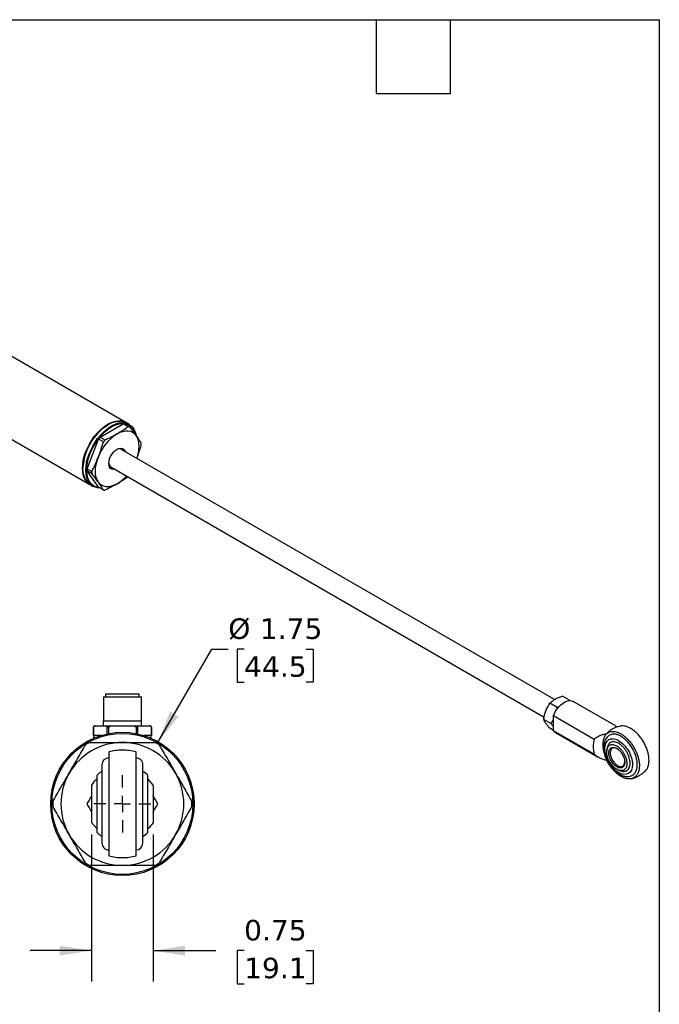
# Model space of a CAD drawing. Header units: inches. Extents: x 0.7 to 32.2, y 0.7 to 24.8.
# Tile 6 of 6: x 24.4 to 32.2, y 12.7 to 24.8. Entities that reach past the tile are written whole.
import ezdxf

# ---------------------------------------------------------------- set-up
doc = ezdxf.new("R2010")
doc.units = ezdxf.units.IN
doc.header["$LTSCALE"] = 3
doc.header["$MEASUREMENT"] = 0
doc.linetypes.add('SLD-Center', pattern=[0.75, 0.6, -0.05, 0.05, -0.05])
doc.linetypes.add('SLD-Solid', pattern=[0])
doc.layers.add('CENTER', color=40, linetype='SLD-Center')
doc.layers.add('DIMENSIONS', color=140, linetype='SLD-Solid', lineweight=25)
doc.layers.add('TEXT', color=140, linetype='SLD-Solid', lineweight=25)
doc.styles.add('SLDTEXTSTYLE0', font='VERDANA.TTF')
doc.dimstyles.new('SLDDIMSTYLE6', dxfattribs={"dimtxt": 0.254883, "dimasz": 0.39, "dimexe": 0, "dimexo": 0.0625, "dimgap": 0.063721, "dimtad": 0, "dimtih": 1, "dimtoh": 1, "dimrnd": 1e-09, "dimzin": 12, "dimdsep": 46, "dimtxsty": 'SLDTEXTSTYLE0', "dimsah": 1, "dimcen": 0, "dimadec": 0, "dimazin": 3, "dimtfac": 1, "dimtofl": 0, "dimtmove": 0, "dimatfit": 3, "dimfxl": 0, "dimfrac": 2, "dimtolj": 1, "dimtzin": 12, "dimarcsym": 0})
doc.dimstyles.new('SLDDIMSTYLE7', dxfattribs={"dimtxt": 0.254883, "dimasz": 0.39, "dimexe": 0, "dimexo": 0.0625, "dimgap": 0.063721, "dimtad": 0, "dimtih": 1, "dimtoh": 1, "dimrnd": 1e-09, "dimdsep": 46, "dimtxsty": 'SLDTEXTSTYLE0', "dimsah": 1, "dimcen": 0.09, "dimadec": 0, "dimazin": 2, "dimtfac": 1, "dimtmove": 0, "dimatfit": 0, "dimfxl": 0, "dimfrac": 2, "dimtolj": 1, "dimtzin": 12, "dimarcsym": 0})

# ---------------------------------------------------------------- blocks, each defined once
blk = doc.blocks.new('_D_7')
at = {"layer": 'DIMENSIONS'}
for p, q in [((26.134, 15.933), (26.788, 17.066)), ((26.788, 17.066), (26.989, 17.066)), ((27.182, 17.066), (27.096, 17.066)), ((27.096, 17.066), (27.096, 16.661)), ((27.939, 17.066), (28.025, 17.066)), ((28.025, 17.066), (28.025, 16.661)), ((27.096, 16.661), (27.182, 16.661)), ((28.025, 16.661), (27.939, 16.661))]:
    blk.add_line(p, q, dxfattribs=at)
blk.add_solid([(26.134, 15.933), (26.381, 16.241), (26.277, 16.301)], dxfattribs=at)
at = {"layer": 'DIMENSIONS', "char_height": 0.25, "attachment_point": 1, "style": 'SLDTEXTSTYLE0'}
for s, insert in [('%%c', (26.989, 17.44)), ('1.75', (27.374, 17.44)), ('44.5', (27.182, 16.978))]:
    blk.add_mtext(s, dxfattribs=dict(at, insert=insert))
blk = doc.blocks.new('_D_8')
at = {"layer": 'DIMENSIONS'}
for p, q in [((25.321, 14.8), (25.321, 13.009)), ((26.071, 14.8), (26.071, 13.009)), ((25.321, 13.384), (24.571, 13.384)), ((26.071, 13.384), (26.836, 13.384)), ((27.182, 13.384), (27.096, 13.384)), ((27.096, 13.384), (27.096, 12.979)), ((27.939, 13.384), (28.025, 13.384)), ((28.025, 13.384), (28.025, 12.979)), ((27.096, 12.979), (27.182, 12.979)), ((28.025, 12.979), (27.939, 12.979))]:
    blk.add_line(p, q, dxfattribs=at)
for points in [[(25.321, 13.384), (24.931, 13.444), (24.931, 13.324)], [(26.071, 13.384), (26.461, 13.324), (26.461, 13.444)]]:
    blk.add_solid(points, dxfattribs=at)
at = {"layer": 'DIMENSIONS', "char_height": 0.25, "attachment_point": 1, "style": 'SLDTEXTSTYLE0'}
for s, insert in [('0.75', (27.182, 13.759)), ('19.1', (27.182, 13.297))]:
    blk.add_mtext(s, dxfattribs=dict(at, insert=insert))
blk = doc.blocks.new('SW_CENTERMARKSYMBOL_2')
at = {"layer": 'CENTER', "color": 0}
for p, q in [((0, 0.2), (0, 0.34925)), ((-0.2, 0), (-0.34925, 0)), ((0, 0), (-0.1, 0)), ((0, 0), (0, 0.1)), ((0, 0), (0, -0.1)), ((0, 0), (0.1, 0)), ((0.2, 0), (0.34925, 0)), ((0, -0.2), (0, -0.34925))]:
    blk.add_line(p, q, dxfattribs=at)

msp = doc.modelspace()

# ---------------------------------------------------------------- linework, layer by layer
for p, q in [((25.738, 19.833), (18.797, 23.84)), ((18.141, 23.208), (25.3, 19.075)), ((25.424, 19.652), (25.707, 19.815)), ((25.524, 19.808), (25.519, 19.805)), ((25.764, 19.782), (25.707, 19.815)), ((25.724, 19.814), (25.782, 19.781)), ((25.779, 19.81), (25.743, 19.83)), ((25.265, 19.266), (25.406, 19.63)), ((25.464, 19.597), (25.406, 19.63)), ((25.424, 19.652), (25.481, 19.619)), ((30.972, 16.45), (25.67, 19.511)), ((25.674, 19.51), (25.676, 19.507)), ((25.215, 19.279), (25.215, 19.272)), ((25.265, 19.266), (25.322, 19.233)), ((25.406, 19.041), (25.265, 19.243)), ((25.322, 19.209), (25.265, 19.243)), ((25.546, 19.295), (30.844, 16.236)), ((25.546, 19.293), (25.549, 19.293)), ((25.306, 19.072), (25.341, 19.052)), ((25.406, 19.041), (25.464, 19.008)), ((25.464, 16.483), (25.464, 16.188)), ((25.464, 16.483), (25.696, 16.483)), ((25.492, 16.519), (25.492, 16.483)), ((25.492, 16.519), (25.696, 16.519)), ((25.696, 16.519), (25.901, 16.519)), ((25.696, 16.483), (25.929, 16.483)), ((25.901, 16.483), (25.901, 16.519)), ((25.929, 16.188), (25.929, 16.483)), ((31.155, 16.442), (31.068, 16.492)), ((31.002, 16.354), (30.915, 16.404)), ((31.002, 16.354), (30.996, 16.325)), ((31.028, 16.363), (31.002, 16.354)), ((31.155, 16.442), (31.15, 16.437)), ((31.161, 16.435), (31.155, 16.442)), ((31.722, 16.126), (31.2, 16.427)), ((30.958, 16.253), (31.454, 15.967)), ((30.958, 16.069), (30.958, 16.253)), ((25.342, 16.109), (25.342, 16.01)), ((25.342, 16.01), (25.342, 16.109)), ((25.342, 16.109), (25.342, 16.109)), ((25.366, 16.128), (25.485, 16.128)), ((25.462, 16.188), (25.462, 16.128)), ((25.462, 16.188), (25.696, 16.188)), ((25.508, 16.109), (25.53, 16.109)), ((25.508, 16.109), (25.508, 16.03)), ((25.53, 16.034), (25.53, 16.109)), ((25.578, 16.128), (25.815, 16.128)), ((25.696, 16.188), (25.931, 16.188)), ((25.863, 16.109), (25.884, 16.109)), ((25.863, 16.109), (25.863, 16.034)), ((25.884, 16.03), (25.884, 16.109)), ((25.908, 16.128), (26.027, 16.128)), ((25.931, 16.128), (25.931, 16.188)), ((26.051, 16.01), (26.051, 16.109)), ((26.051, 16.109), (26.051, 16.01)), ((26.051, 16.109), (26.051, 16.109)), ((30.925, 16.156), (30.839, 16.207)), ((25.382, 16.01), (25.342, 16.01)), ((25.342, 16.01), (25.342, 16.01)), ((25.435, 16.01), (25.382, 16.01)), ((26.011, 16.01), (25.958, 16.01)), ((26.051, 16.01), (26.011, 16.01)), ((26.051, 16.01), (26.051, 16.01)), ((30.958, 16.073), (30.915, 16.098)), ((31.454, 15.783), (30.958, 16.069)), ((30.981, 16.049), (31.504, 15.747)), ((25.321, 15.401), (25.321, 14.95)), ((26.009, 15.478), (26.071, 15.401)), ((26.071, 15.401), (26.071, 14.95)), ((25.384, 14.873), (25.321, 14.95))]:
    msp.add_line(p, q)
at = {"flags": 128}
for points in [[(25.303, 19.074), (25.294, 19.079), (25.269, 19.1), (25.248, 19.126), (25.231, 19.157), (25.219, 19.192), (25.212, 19.232), (25.21, 19.276), (25.212, 19.322), (25.219, 19.37), (25.231, 19.42), (25.248, 19.47), (25.269, 19.52), (25.294, 19.568), (25.322, 19.616), (25.353, 19.66), (25.387, 19.701), (25.424, 19.739), (25.461, 19.772), (25.5, 19.799), (25.539, 19.822), (25.577, 19.838), (25.615, 19.849), (25.651, 19.853), (25.685, 19.851), (25.716, 19.843), (25.74, 19.831)], [(25.306, 19.072), (25.299, 19.076), (25.274, 19.097), (25.253, 19.122), (25.237, 19.153), (25.225, 19.189), (25.218, 19.229), (25.215, 19.272), (25.218, 19.319), (25.225, 19.367), (25.237, 19.417), (25.253, 19.467), (25.274, 19.517), (25.299, 19.565), (25.327, 19.612), (25.359, 19.657), (25.393, 19.698), (25.429, 19.736), (25.466, 19.768), (25.505, 19.796), (25.544, 19.819), (25.582, 19.835), (25.62, 19.846), (25.656, 19.85), (25.69, 19.848), (25.722, 19.84), (25.743, 19.83)], [(25.424, 19.031), (25.394, 19.033), (25.363, 19.042), (25.334, 19.056), (25.31, 19.076), (25.289, 19.102), (25.272, 19.133), (25.26, 19.169), (25.253, 19.209), (25.25, 19.252), (25.253, 19.298), (25.26, 19.346), (25.272, 19.396), (25.289, 19.446), (25.31, 19.496), (25.334, 19.545), (25.363, 19.592), (25.394, 19.637), (25.428, 19.678), (25.464, 19.715), (25.502, 19.748), (25.54, 19.776), (25.579, 19.798), (25.618, 19.815), (25.655, 19.826), (25.691, 19.83), (25.726, 19.828), (25.757, 19.82), (25.785, 19.805), (25.81, 19.785), (25.831, 19.759), (25.847, 19.728), (25.859, 19.692), (25.863, 19.677)], [(25.416, 19.035), (25.399, 19.038), (25.368, 19.046), (25.34, 19.062), (25.316, 19.083), (25.296, 19.11), (25.28, 19.142), (25.269, 19.178), (25.262, 19.219), (25.261, 19.263), (25.265, 19.31), (25.274, 19.359), (25.287, 19.409), (25.305, 19.459), (25.327, 19.509), (25.354, 19.558), (25.383, 19.604), (25.416, 19.647), (25.451, 19.687), (25.488, 19.723), (25.526, 19.753), (25.565, 19.779)], [(25.565, 19.779), (25.604, 19.798), (25.642, 19.812), (25.679, 19.819), (25.714, 19.82), (25.747, 19.814), (25.777, 19.802), (25.803, 19.784), (25.825, 19.76), (25.843, 19.73), (25.857, 19.696), (25.863, 19.67)], [(25.632, 19.695), (25.667, 19.712), (25.701, 19.724), (25.734, 19.73), (25.765, 19.731), (25.794, 19.725), (25.82, 19.714), (25.843, 19.697), (25.862, 19.674)], [(25.862, 19.674), (25.877, 19.647), (25.888, 19.616), (25.895, 19.581), (25.897, 19.542), (25.895, 19.501), (25.888, 19.457), (25.877, 19.413), (25.871, 19.395)], [(25.605, 19.261), (25.589, 19.259), (25.569, 19.262), (25.553, 19.271), (25.541, 19.286), (25.534, 19.306), (25.531, 19.331), (25.534, 19.358), (25.541, 19.387), (25.553, 19.416), (25.569, 19.443), (25.589, 19.468), (25.61, 19.489), (25.632, 19.505), (25.655, 19.515), (25.676, 19.519), (25.695, 19.516), (25.711, 19.507), (25.723, 19.492), (25.729, 19.477)], [(25.674, 19.509), (25.673, 19.511), (25.672, 19.512)], [(25.403, 19.103), (25.387, 19.13), (25.376, 19.162), (25.369, 19.197), (25.367, 19.236), (25.369, 19.277), (25.376, 19.32), (25.387, 19.365), (25.403, 19.409)], [(25.552, 19.291), (25.549, 19.292), (25.548, 19.292)], [(25.632, 19.083), (25.598, 19.065), (25.564, 19.053), (25.531, 19.047), (25.5, 19.047), (25.471, 19.053), (25.445, 19.064), (25.422, 19.081), (25.403, 19.103)], [(30.958, 16.253), (30.975, 16.29), (30.996, 16.325), (31.02, 16.357), (31.047, 16.385), (31.076, 16.407), (31.105, 16.424), (31.133, 16.434), (31.16, 16.438), (31.184, 16.434), (31.2, 16.427)], [(30.958, 16.069), (30.975, 16.052), (30.981, 16.049)], [(31.61, 16.035), (31.59, 16.014), (31.575, 15.987), (31.564, 15.955), (31.559, 15.919), (31.559, 15.879), (31.564, 15.837), (31.575, 15.793), (31.59, 15.749), (31.61, 15.705)], [(31.74, 15.848), (31.719, 15.857), (31.699, 15.86), (31.681, 15.856), (31.667, 15.846), (31.657, 15.83), (31.652, 15.809), (31.652, 15.784), (31.657, 15.757), (31.667, 15.73), (31.681, 15.703), (31.699, 15.679), (31.719, 15.659), (31.74, 15.643), (31.761, 15.634), (31.781, 15.631), (31.799, 15.635), (31.813, 15.645), (31.823, 15.662), (31.828, 15.683), (31.828, 15.694)]]:
    msp.add_lwpolyline(points, dxfattribs=at)
for radius in [0.875, 0.86]:
    msp.add_circle((25.696, 15.175), radius)
for centre, radius, start, end in [((25.872, 19.25), 0.657, 122.4546, 177.5508), ((25.7, 19.644), 0.171, 81.9467, 87.8343), ((25.758, 19.611), 0.171, 81.9467, 87.8343), ((25.943, 19.21), 0.576, 122.638, 159.7729), ((25.95, 19.211), 0.687, 140.0404, 142.3705), ((26.008, 19.178), 0.687, 140.0404, 142.3705), ((25.658, 19.456), 0.0558, 45.049, 124.0367), ((25.523, 19.568), 0.401, 358.3307, 1.6693), ((25.665, 19.254), 0.401, 178.3307, 181.6693), ((25.587, 19.333), 0.0552, 175.4707, 255.4543), ((25.723, 19.221), 0.401, 178.3307, 181.6693), ((25.387, 19.491), 0.476, 300.985, 319.0474), ((25.488, 19.177), 0.171, 261.9467, 267.8343), ((25.372, 15.981), 0.0295, 90, 190.1823), ((26.021, 15.981), 0.0295, 349.8177, 90), ((31.819, 15.838), 0.287, 127.0329, 136.7079), ((25.696, 15.175), 0.75, 90, 150), ((25.696, 15.175), 0.85, 118.0725, 121.9275), ((25.696, 15.175), 0.75, 30, 90), ((25.696, 15.175), 0.85, 58.0725, 61.9275), ((31.794, 15.875), 0.352, 164.8418, 195.1582), ((25.696, 15.175), 0.656, 90, 104.7472), ((25.696, 15.175), 0.656, 75.2465, 90), ((25.53, 15.654), 0.0833, 90.0185, 180), ((25.863, 15.654), 0.0833, 0, 90.0185), ((25.696, 15.175), 0.75, 150, 210), ((25.696, 15.175), 0.469, 48.1426, 57.7592), ((25.696, 15.175), 0.75, 330, 30), ((25.696, 15.175), 0.85, 178.0725, 181.9275), ((25.696, 15.175), 0.85, 358.0725, 1.9275), ((25.696, 15.175), 0.75, 210, 270), ((25.696, 15.175), 0.75, 270, 330), ((25.696, 15.175), 0.469, 302.2409, 311.8623), ((25.53, 14.696), 0.0833, 180, 270.0185), ((25.863, 14.696), 0.0833, 270.0185, 0), ((25.696, 15.175), 0.85, 238.0725, 241.9275), ((25.696, 15.175), 0.656, 255.2465, 270), ((25.696, 15.175), 0.656, 270, 284.7472), ((25.696, 15.175), 0.85, 298.0725, 301.9275)]:
    msp.add_arc(centre, radius, start, end)
for points, knots in [([(25.632, 19.695), (25.656, 19.709), (25.679, 19.723), (25.723, 19.752), (25.744, 19.767), (25.764, 19.782)], [0, 0, 0, 0, 0.5, 0.5, 1, 1, 1, 1]), ([(25.782, 19.781), (25.796, 19.762), (25.811, 19.744), (25.837, 19.709), (25.85, 19.691), (25.862, 19.674)], [0, 0, 0, 0, 0.5, 0.5, 1, 1, 1, 1]), ([(25.403, 19.409), (25.414, 19.44), (25.425, 19.471), (25.446, 19.533), (25.455, 19.565), (25.464, 19.597)], [0, 0, 0, 0, 0.5, 0.5, 1, 1, 1, 1]), ([(25.481, 19.619), (25.508, 19.631), (25.534, 19.643), (25.584, 19.668), (25.609, 19.681), (25.632, 19.695)], [0, 0, 0, 0, 0.5, 0.5, 1, 1, 1, 1]), ([(25.862, 19.674), (25.874, 19.658), (25.885, 19.641), (25.905, 19.61), (25.914, 19.594), (25.923, 19.579)], [0, 0, 0, 0, 0.5, 0.5, 1, 1, 1, 1]), ([(25.923, 19.556), (25.914, 19.524), (25.899, 19.47), (25.879, 19.417), (25.871, 19.395)], [0, 0, 0, 0, 0.58204, 1, 1, 1, 1]), ([(25.322, 19.233), (25.337, 19.261), (25.351, 19.29), (25.378, 19.349), (25.391, 19.379), (25.403, 19.409)], [0, 0, 0, 0, 0.5, 0.5, 1, 1, 1, 1]), ([(25.403, 19.103), (25.391, 19.12), (25.378, 19.137), (25.351, 19.173), (25.337, 19.191), (25.322, 19.209)], [0, 0, 0, 0, 0.5, 0.5, 1, 1, 1, 1]), ([(25.764, 19.17), (25.744, 19.154), (25.723, 19.139), (25.679, 19.11), (25.656, 19.096), (25.632, 19.083)], [0, 0, 0, 0, 0.5, 0.5, 1, 1, 1, 1]), ([(25.464, 19.008), (25.455, 19.023), (25.446, 19.038), (25.425, 19.07), (25.414, 19.086), (25.403, 19.103)], [0, 0, 0, 0, 0.5, 0.5, 1, 1, 1, 1]), ([(25.632, 19.083), (25.609, 19.069), (25.584, 19.056), (25.534, 19.03), (25.508, 19.018), (25.481, 19.006)], [0, 0, 0, 0, 0.5, 0.5, 1, 1, 1, 1]), ([(30.98, 16.455), (30.993, 16.462), (31.007, 16.469), (31.036, 16.482), (31.052, 16.487), (31.068, 16.492)], [0, 0, 0, 0, 0.5, 0.5, 1, 1, 1, 1]), ([(30.865, 16.312), (30.871, 16.329), (30.879, 16.345), (30.896, 16.375), (30.905, 16.39), (30.915, 16.404)], [0, 0, 0, 0, 0.5, 0.5, 1, 1, 1, 1]), ([(30.915, 16.404), (30.924, 16.413), (30.934, 16.422), (30.955, 16.439), (30.967, 16.447), (30.98, 16.455)], [0, 0, 0, 0, 0.5, 0.5, 1, 1, 1, 1]), ([(30.839, 16.207), (30.841, 16.225), (30.844, 16.243), (30.853, 16.278), (30.858, 16.295), (30.865, 16.312)], [0, 0, 0, 0, 0.5, 0.5, 1, 1, 1, 1]), ([(25.366, 16.128), (25.365, 16.128), (25.362, 16.128), (25.361, 16.129), (25.359, 16.128), (25.358, 16.128), (25.357, 16.128), (25.357, 16.128), (25.356, 16.128), (25.356, 16.127), (25.355, 16.127), (25.353, 16.126), (25.35, 16.125), (25.347, 16.122), (25.345, 16.119), (25.344, 16.117), (25.343, 16.116), (25.343, 16.114), (25.342, 16.112), (25.342, 16.11), (25.342, 16.109)], [0, 0, 0, 0, 0.391217, 0.608812, 0.656106, 0.663643, 0.670091, 0.675923, 0.681651, 0.687711, 0.694388, 0.710039, 0.750138, 0.844649, 0.884457, 0.913556, 0.925381, 0.936208, 0.956873, 1, 1, 1, 1]), ([(25.342, 16.109), (25.342, 16.111), (25.343, 16.113), (25.344, 16.117), (25.345, 16.119), (25.348, 16.123), (25.35, 16.124), (25.357, 16.128), (25.362, 16.128), (25.366, 16.128)], [0, 0, 0, 0, 0.125, 0.125, 0.25, 0.25, 0.5, 0.5, 1, 1, 1, 1]), ([(25.485, 16.128), (25.487, 16.128), (25.489, 16.128), (25.494, 16.127), (25.496, 16.127), (25.501, 16.124), (25.503, 16.123), (25.506, 16.119), (25.507, 16.117), (25.508, 16.113), (25.508, 16.111), (25.508, 16.109)], [0, 0, 0, 0, 0.25, 0.25, 0.5, 0.5, 0.75, 0.75, 0.875, 0.875, 1, 1, 1, 1]), ([(25.485, 16.128), (25.487, 16.128), (25.493, 16.128), (25.502, 16.128), (25.511, 16.128), (25.52, 16.128), (25.531, 16.128), (25.545, 16.128), (25.561, 16.128), (25.572, 16.128), (25.578, 16.128)], [0, 0, 0, 0, 0.099898, 0.19975, 0.299663, 0.399741, 0.500089, 0.666927, 0.833401, 1, 1, 1, 1]), ([(25.53, 16.109), (25.53, 16.111), (25.531, 16.113), (25.534, 16.117), (25.536, 16.119), (25.542, 16.123), (25.546, 16.124), (25.56, 16.128), (25.569, 16.128), (25.578, 16.128)], [0, 0, 0, 0, 0.125, 0.125, 0.25, 0.25, 0.5, 0.5, 1, 1, 1, 1]), ([(25.815, 16.128), (25.82, 16.128), (25.824, 16.128), (25.833, 16.127), (25.838, 16.127), (25.847, 16.124), (25.851, 16.123), (25.857, 16.119), (25.859, 16.117), (25.862, 16.113), (25.863, 16.111), (25.863, 16.109)], [0, 0, 0, 0, 0.25, 0.25, 0.5, 0.5, 0.75, 0.75, 0.875, 0.875, 1, 1, 1, 1]), ([(25.815, 16.128), (25.818, 16.128), (25.825, 16.128), (25.835, 16.128), (25.845, 16.128), (25.854, 16.128), (25.866, 16.128), (25.879, 16.128), (25.894, 16.128), (25.904, 16.128), (25.908, 16.128)], [0, 0, 0, 0, 0.099898, 0.19975, 0.299663, 0.399741, 0.500089, 0.666927, 0.833401, 1, 1, 1, 1]), ([(25.884, 16.109), (25.884, 16.111), (25.885, 16.113), (25.886, 16.117), (25.887, 16.119), (25.89, 16.123), (25.892, 16.124), (25.899, 16.128), (25.904, 16.128), (25.908, 16.128)], [0, 0, 0, 0, 0.125, 0.125, 0.25, 0.25, 0.5, 0.5, 1, 1, 1, 1]), ([(26.051, 16.109), (26.051, 16.11), (26.051, 16.112), (26.05, 16.114), (26.049, 16.116), (26.048, 16.118), (26.047, 16.121), (26.04, 16.128), (26.033, 16.128), (26.027, 16.128)], [0, 0, 0, 0, 0.057751, 0.085571, 0.113259, 0.143564, 0.180702, 0.286133, 1, 1, 1, 1]), ([(26.027, 16.128), (26.029, 16.128), (26.031, 16.128), (26.036, 16.127), (26.038, 16.127), (26.043, 16.124), (26.045, 16.123), (26.048, 16.119), (26.049, 16.117), (26.05, 16.113), (26.051, 16.111), (26.051, 16.109)], [0, 0, 0, 0, 0.25, 0.25, 0.5, 0.5, 0.75, 0.75, 0.875, 0.875, 1, 1, 1, 1]), ([(26.043, 16.124), (26.042, 16.124), (26.038, 16.128), (26.032, 16.128), (26.027, 16.128), (26.027, 16.128)], [0, 0, 0, 0, 0.087289, 0.895629, 1, 1, 1, 1]), ([(30.865, 16.159), (30.858, 16.168), (30.853, 16.177), (30.844, 16.192), (30.841, 16.2), (30.839, 16.207)], [0, 0, 0, 0, 0.5, 0.5, 1, 1, 1, 1]), ([(30.915, 16.098), (30.905, 16.109), (30.896, 16.119), (30.879, 16.14), (30.871, 16.15), (30.865, 16.159)], [0, 0, 0, 0, 0.5, 0.5, 1, 1, 1, 1]), ([(30.958, 16.21), (30.956, 16.207), (30.951, 16.196), (30.94, 16.178), (30.93, 16.164), (30.925, 16.156)], [0, 0, 0, 0, 0.156548, 0.577434, 1, 1, 1, 1]), ([(30.925, 16.156), (30.935, 16.146), (30.947, 16.133), (30.956, 16.121), (30.958, 16.119)], [0, 0, 0, 0, 0.826365, 1, 1, 1, 1]), ([(31.774, 16.125), (31.765, 16.123), (31.745, 16.118), (31.714, 16.107), (31.681, 16.091), (31.657, 16.077), (31.646, 16.067), (31.645, 16.066)], [0, 0, 0, 0, 0.198984, 0.4355218, 0.6936792, 0.967118, 1, 1, 1, 1]), ([(31.726, 16.111), (31.726, 16.113), (31.725, 16.121), (31.723, 16.126), (31.722, 16.125), (31.722, 16.125)], [0, 0, 0, 0, 0.280583, 0.890054, 1, 1, 1, 1]), ([(32.086, 15.585), (32.086, 15.585), (32.094, 15.592), (32.105, 15.612), (32.118, 15.646), (32.125, 15.685), (32.125, 15.729), (32.119, 15.776), (32.107, 15.825), (32.088, 15.873), (32.065, 15.922), (32.037, 15.967), (32.004, 16.009), (31.97, 16.046), (31.932, 16.077), (31.895, 16.102), (31.857, 16.119), (31.821, 16.127), (31.793, 16.129), (31.779, 16.125), (31.775, 16.124)], [0, 0, 0, 0, 0.000589, 0.062413, 0.122494, 0.184318, 0.2444, 0.306224, 0.366305, 0.428129, 0.488211, 0.550035, 0.610117, 0.67194, 0.732022, 0.793846, 0.853928, 0.915752, 0.975833, 1, 1, 1, 1]), ([(31.454, 15.967), (31.465, 15.976), (31.476, 15.984), (31.5, 15.998), (31.512, 16.004), (31.539, 16.015), (31.552, 16.02), (31.581, 16.029), (31.595, 16.032), (31.61, 16.035)], [0, 0, 0, 0, 0.25, 0.25, 0.5, 0.5, 0.75, 0.75, 1, 1, 1, 1]), ([(31.643, 16.014), (31.637, 16.01), (31.622, 16.001), (31.604, 15.981), (31.589, 15.957), (31.579, 15.93), (31.573, 15.9), (31.571, 15.868), (31.573, 15.836), (31.578, 15.804), (31.586, 15.774), (31.595, 15.748), (31.605, 15.723), (31.615, 15.701), (31.623, 15.687), (31.627, 15.68)], [0, 0, 0, 0, 0.070384, 0.163504, 0.249454, 0.337341, 0.425949, 0.513867, 0.599874, 0.682936, 0.760162, 0.828951, 0.883584, 0.946938, 1, 1, 1, 1]), ([(31.61, 16.035), (31.617, 16.041), (31.625, 16.046), (31.642, 16.054), (31.651, 16.056), (31.666, 16.059), (31.671, 16.059), (31.681, 16.06), (31.686, 16.06), (31.702, 16.059), (31.712, 16.057), (31.729, 16.053), (31.735, 16.051), (31.746, 16.047), (31.751, 16.045), (31.769, 16.037), (31.78, 16.031), (31.797, 16.02), (31.803, 16.017), (31.814, 16.009), (31.82, 16.004), (31.837, 15.991), (31.848, 15.981), (31.864, 15.965), (31.869, 15.959), (31.88, 15.948), (31.885, 15.942), (31.9, 15.924), (31.91, 15.911), (31.928, 15.884), (31.936, 15.871), (31.952, 15.842), (31.96, 15.828), (31.973, 15.799), (31.978, 15.784), (31.986, 15.762), (31.989, 15.754), (31.993, 15.74), (31.995, 15.732), (32, 15.71), (32.003, 15.696), (32.005, 15.675), (32.006, 15.668), (32.007, 15.654), (32.007, 15.647), (32.007, 15.628), (32.006, 15.615), (32.003, 15.597), (32.002, 15.591), (32, 15.58), (31.998, 15.574), (31.993, 15.558), (31.989, 15.548), (31.981, 15.535), (31.979, 15.531), (31.973, 15.523), (31.97, 15.519), (31.96, 15.508), (31.952, 15.502), (31.937, 15.493), (31.928, 15.489), (31.91, 15.483), (31.9, 15.481), (31.88, 15.48), (31.87, 15.481), (31.853, 15.483), (31.848, 15.485), (31.837, 15.487), (31.831, 15.489), (31.814, 15.495), (31.803, 15.5), (31.78, 15.512), (31.769, 15.519), (31.746, 15.536), (31.735, 15.544), (31.718, 15.559), (31.713, 15.564), (31.702, 15.575), (31.697, 15.581), (31.681, 15.598), (31.671, 15.61), (31.656, 15.629), (31.652, 15.635), (31.643, 15.649), (31.638, 15.655), (31.625, 15.676), (31.617, 15.69), (31.61, 15.705)], [0, 0, 0, 0, 0.03125, 0.03125, 0.0625, 0.0625, 0.078125, 0.078125, 0.09375, 0.09375, 0.125, 0.125, 0.140625, 0.140625, 0.15625, 0.15625, 0.1875, 0.1875, 0.203125, 0.203125, 0.21875, 0.21875, 0.25, 0.25, 0.265625, 0.265625, 0.28125, 0.28125, 0.3125, 0.3125, 0.34375, 0.34375, 0.375, 0.375, 0.40625, 0.40625, 0.421875, 0.421875, 0.4375, 0.4375, 0.46875, 0.46875, 0.484375, 0.484375, 0.5, 0.5, 0.53125, 0.53125, 0.546875, 0.546875, 0.5625, 0.5625, 0.59375, 0.59375, 0.609375, 0.609375, 0.625, 0.625, 0.65625, 0.65625, 0.6875, 0.6875, 0.71875, 0.71875, 0.75, 0.75, 0.765625, 0.765625, 0.78125, 0.78125, 0.8125, 0.8125, 0.84375, 0.84375, 0.875, 0.875, 0.890625, 0.890625, 0.90625, 0.90625, 0.9375, 0.9375, 0.953125, 0.953125, 0.96875, 0.96875, 1, 1, 1, 1]), ([(31.981, 15.655), (31.981, 15.67), (31.979, 15.699), (31.968, 15.749), (31.95, 15.8), (31.924, 15.852), (31.892, 15.9), (31.857, 15.942), (31.82, 15.976), (31.783, 16.001), (31.745, 16.019), (31.709, 16.028), (31.673, 16.027), (31.653, 16.018), (31.643, 16.014)], [0, 0, 0, 0, 0.077819, 0.160299, 0.246208, 0.333941, 0.421673, 0.507582, 0.590063, 0.667882, 0.745701, 0.828181, 0.91409, 1, 1, 1, 1]), ([(25.047, 15.55), (25.08, 15.608), (25.114, 15.666), (25.18, 15.782), (25.214, 15.839), (25.247, 15.897)], [0, 0, 0, 0, 0.5, 0.5, 1, 1, 1, 1]), ([(25.296, 15.925), (25.363, 15.925), (25.429, 15.925), (25.563, 15.925), (25.629, 15.925), (25.696, 15.925)], [0, 0, 0, 0, 0.5, 0.5, 1, 1, 1, 1]), ([(25.696, 15.925), (25.763, 15.925), (25.83, 15.925), (25.964, 15.925), (26.03, 15.925), (26.096, 15.925)], [0, 0, 0, 0, 0.5, 0.5, 1, 1, 1, 1]), ([(26.146, 15.897), (26.179, 15.839), (26.212, 15.782), (26.279, 15.666), (26.312, 15.608), (26.346, 15.55)], [0, 0, 0, 0, 0.5, 0.5, 1, 1, 1, 1]), ([(31.584, 15.851), (31.584, 15.903), (31.602, 15.942), (31.665, 15.979), (31.708, 15.975), (31.798, 15.923), (31.841, 15.877), (31.905, 15.767), (31.922, 15.707), (31.922, 15.655)], [0, 0, 0, 0, 0.25, 0.25, 0.5, 0.5, 0.75, 0.75, 1, 1, 1, 1]), ([(31.608, 15.812), (31.608, 15.813), (31.608, 15.816), (31.608, 15.82), (31.608, 15.824), (31.609, 15.828), (31.609, 15.832), (31.61, 15.839), (31.612, 15.848), (31.616, 15.859), (31.621, 15.869), (31.63, 15.881), (31.643, 15.893), (31.663, 15.9), (31.685, 15.9), (31.708, 15.895), (31.731, 15.884), (31.754, 15.868), (31.777, 15.847), (31.799, 15.821), (31.819, 15.791), (31.835, 15.759), (31.844, 15.734), (31.849, 15.717), (31.851, 15.707), (31.852, 15.697), (31.854, 15.688), (31.854, 15.678), (31.854, 15.672), (31.854, 15.669)], [0, 0, 0, 0, 0.009658, 0.019246, 0.028837, 0.038502, 0.048306, 0.058313, 0.088096, 0.120109, 0.150634, 0.184482, 0.250136, 0.31579, 0.38008, 0.441804, 0.500039, 0.558274, 0.619998, 0.68672, 0.749939, 0.815725, 0.879882, 0.900044, 0.920127, 0.940148, 0.960122, 0.980067, 1, 1, 1, 1]), ([(31.62, 15.881), (31.617, 15.869), (31.611, 15.85), (31.609, 15.83), (31.608, 15.823)], [0, 0, 0, 0, 0.634821, 1, 1, 1, 1]), ([(31.893, 15.672), (31.893, 15.682), (31.892, 15.703), (31.884, 15.738), (31.871, 15.774), (31.853, 15.811), (31.831, 15.845), (31.805, 15.874), (31.779, 15.898), (31.753, 15.916), (31.727, 15.928), (31.701, 15.935), (31.676, 15.934), (31.653, 15.926), (31.635, 15.91), (31.625, 15.895), (31.621, 15.883), (31.621, 15.881)], [0, 0, 0, 0, 0.0648861, 0.1336588, 0.2052906, 0.2784426, 0.3515946, 0.4232265, 0.4919992, 0.5568853, 0.6217713, 0.690544, 0.7621759, 0.8353279, 0.9084799, 0.9801117, 1, 1, 1, 1]), ([(25.53, 15.808), (25.53, 15.808), (25.53, 15.807), (25.53, 15.784), (25.53, 15.744), (25.53, 15.687), (25.53, 15.616), (25.53, 15.532), (25.53, 15.439), (25.53, 15.338), (25.53, 15.232), (25.53, 15.124), (25.53, 15.018), (25.53, 14.917), (25.53, 14.823), (25.53, 14.739), (25.53, 14.667), (25.53, 14.61), (25.53, 14.569), (25.53, 14.545), (25.53, 14.543), (25.53, 14.542)], [0, 0, 0, 0, 0.042167, 0.095865, 0.149564, 0.203263, 0.256961, 0.31066, 0.364358, 0.418057, 0.471755, 0.525454, 0.579153, 0.632851, 0.68655, 0.740248, 0.793947, 0.847645, 0.901344, 0.955042, 1, 1, 1, 1]), ([(25.863, 14.542), (25.863, 14.543), (25.863, 14.544), (25.863, 14.567), (25.863, 14.607), (25.863, 14.664), (25.863, 14.735), (25.863, 14.818), (25.863, 14.912), (25.863, 15.013), (25.863, 15.119), (25.863, 15.226), (25.863, 15.332), (25.863, 15.434), (25.863, 15.528), (25.863, 15.612), (25.863, 15.684), (25.863, 15.741), (25.863, 15.782), (25.863, 15.806), (25.863, 15.808), (25.863, 15.809)], [0, 0, 0, 0, 0.042167, 0.095865, 0.149564, 0.203263, 0.256961, 0.31066, 0.364358, 0.418057, 0.471755, 0.525454, 0.579153, 0.632851, 0.68655, 0.740248, 0.793947, 0.847645, 0.901344, 0.955042, 1, 1, 1, 1]), ([(31.61, 15.705), (31.595, 15.709), (31.581, 15.713), (31.553, 15.723), (31.539, 15.729), (31.519, 15.738), (31.513, 15.742), (31.5, 15.749), (31.494, 15.753), (31.476, 15.764), (31.465, 15.773), (31.454, 15.783)], [0, 0, 0, 0, 0.25, 0.25, 0.5, 0.5, 0.625, 0.625, 0.75, 0.75, 1, 1, 1, 1]), ([(31.922, 15.655), (31.922, 15.604), (31.905, 15.564), (31.841, 15.528), (31.798, 15.532), (31.708, 15.584), (31.665, 15.629), (31.602, 15.739), (31.584, 15.799), (31.584, 15.851)], [0, 0, 0, 0, 0.25, 0.25, 0.5, 0.5, 0.75, 0.75, 1, 1, 1, 1]), ([(31.854, 15.669), (31.854, 15.668), (31.854, 15.664), (31.854, 15.66), (31.854, 15.655), (31.853, 15.65), (31.853, 15.646), (31.852, 15.642), (31.851, 15.637), (31.85, 15.633), (31.849, 15.629), (31.847, 15.625), (31.843, 15.616), (31.835, 15.602), (31.819, 15.588), (31.799, 15.581), (31.777, 15.581), (31.754, 15.586), (31.731, 15.597), (31.708, 15.613), (31.685, 15.634), (31.663, 15.66), (31.643, 15.69), (31.627, 15.722), (31.617, 15.749), (31.612, 15.77), (31.61, 15.782), (31.609, 15.792), (31.608, 15.798), (31.608, 15.805), (31.608, 15.81), (31.608, 15.812)], [0, 0, 0, 0, 0.010876, 0.021753, 0.032633, 0.04352, 0.054416, 0.065325, 0.076248, 0.087188, 0.098149, 0.109132, 0.12014, 0.184313, 0.250092, 0.313332, 0.380042, 0.44177, 0.50001, 0.558249, 0.619977, 0.684272, 0.74993, 0.815589, 0.879883, 0.911894, 0.941684, 0.956381, 0.970847, 0.985466, 1, 1, 1, 1]), ([(31.634, 15.797), (31.634, 15.798), (31.634, 15.801), (31.634, 15.805), (31.634, 15.809), (31.635, 15.813), (31.636, 15.818), (31.637, 15.826), (31.64, 15.834), (31.644, 15.842), (31.651, 15.852), (31.662, 15.861), (31.675, 15.865), (31.686, 15.866), (31.695, 15.866), (31.704, 15.864), (31.712, 15.862), (31.719, 15.859), (31.725, 15.856), (31.729, 15.854), (31.731, 15.853)], [0, 0, 0, 0, 0.0233365, 0.04663, 0.0699117, 0.0932129, 0.1165649, 0.1783046, 0.2400921, 0.304406, 0.3687678, 0.5000057, 0.6312435, 0.6955574, 0.7599192, 0.821659, 0.8834464, 0.9223111, 0.9611139, 1, 1, 1, 1]), ([(31.828, 15.684), (31.828, 15.683), (31.828, 15.68), (31.828, 15.676), (31.828, 15.672), (31.827, 15.668), (31.827, 15.663), (31.825, 15.655), (31.822, 15.647), (31.818, 15.639), (31.811, 15.629), (31.8, 15.62), (31.785, 15.615), (31.767, 15.614), (31.749, 15.619), (31.731, 15.627), (31.713, 15.64), (31.695, 15.656), (31.677, 15.677), (31.662, 15.7), (31.651, 15.722), (31.644, 15.739), (31.64, 15.751), (31.637, 15.763), (31.635, 15.774), (31.634, 15.783), (31.634, 15.79), (31.634, 15.794), (31.634, 15.797)], [0, 0, 0, 0, 0.011674, 0.023326, 0.034972, 0.046628, 0.058309, 0.089193, 0.120101, 0.152273, 0.184469, 0.250118, 0.315768, 0.380053, 0.441772, 0.500003, 0.558234, 0.619953, 0.684238, 0.749887, 0.815537, 0.847708, 0.879904, 0.910788, 0.941696, 0.961138, 0.980548, 1, 1, 1, 1]), ([(31.731, 15.853), (31.732, 15.852), (31.735, 15.851), (31.738, 15.849), (31.742, 15.846), (31.745, 15.844), (31.751, 15.839), (31.758, 15.833), (31.767, 15.824), (31.776, 15.815), (31.787, 15.8), (31.8, 15.781), (31.811, 15.759), (31.818, 15.742), (31.822, 15.73), (31.825, 15.717), (31.827, 15.707), (31.828, 15.698), (31.828, 15.691), (31.828, 15.687), (31.828, 15.684)], [0, 0, 0, 0, 0.023337, 0.04663, 0.069912, 0.093213, 0.116565, 0.178305, 0.240092, 0.304406, 0.368768, 0.500006, 0.631244, 0.695557, 0.759919, 0.821659, 0.883446, 0.922311, 0.961114, 1, 1, 1, 1]), ([(25.446, 15.654), (25.446, 15.654), (25.446, 15.604), (25.446, 15.424), (25.446, 15.302), (25.446, 15.175)], [0, 0, 0, 0, 0.5, 0.5, 1, 1, 1, 1]), ([(25.946, 15.175), (25.946, 15.302), (25.946, 15.424), (25.946, 15.604), (25.946, 15.654), (25.946, 15.654)], [0, 0, 0, 0, 0.5, 0.5, 1, 1, 1, 1]), ([(31.627, 15.68), (31.634, 15.668), (31.644, 15.651), (31.662, 15.628), (31.677, 15.609), (31.697, 15.589), (31.718, 15.569), (31.741, 15.551), (31.765, 15.536), (31.79, 15.524), (31.816, 15.515), (31.842, 15.51), (31.868, 15.509), (31.894, 15.514), (31.912, 15.52), (31.921, 15.526), (31.922, 15.527)], [0, 0, 0, 0, 0.0987645, 0.1390163, 0.2054165, 0.2737435, 0.3464708, 0.4217535, 0.4989572, 0.5776221, 0.6573567, 0.7377968, 0.8187283, 0.9003571, 0.9836959, 1, 1, 1, 1]), ([(31.797, 15.575), (31.8, 15.574), (31.811, 15.571), (31.83, 15.573), (31.853, 15.58), (31.871, 15.596), (31.884, 15.617), (31.892, 15.643), (31.893, 15.663), (31.893, 15.672)], [0, 0, 0, 0, 0.044975, 0.206615, 0.371685, 0.536755, 0.698395, 0.853582, 1, 1, 1, 1]), ([(31.923, 15.527), (31.923, 15.527), (31.934, 15.53), (31.95, 15.548), (31.968, 15.577), (31.979, 15.614), (31.981, 15.642), (31.981, 15.655)], [0, 0, 0, 0, 0.005428, 0.26672, 0.522583, 0.768233, 1, 1, 1, 1]), ([(24.847, 15.204), (24.88, 15.261), (24.913, 15.319), (24.98, 15.435), (25.013, 15.492), (25.047, 15.55)], [0, 0, 0, 0, 0.5, 0.5, 1, 1, 1, 1]), ([(25.384, 15.524), (25.384, 15.524), (25.384, 15.533), (25.384, 15.509), (25.384, 15.47), (25.384, 15.424), (25.384, 15.368), (25.384, 15.287), (25.384, 15.219), (25.384, 15.175)], [0, 0, 0, 0, 0.000445, 0.239796, 0.368642, 0.500223, 0.631803, 0.76065, 1, 1, 1, 1]), ([(25.447, 15.57), (25.436, 15.564), (25.413, 15.551), (25.394, 15.532), (25.385, 15.523)], [0, 0, 0, 0, 0.504843, 1, 1, 1, 1]), ([(26.009, 15.175), (26.009, 15.219), (26.009, 15.287), (26.009, 15.368), (26.009, 15.424), (26.009, 15.47), (26.009, 15.51), (26.009, 15.533), (26.009, 15.524), (26.009, 15.524)], [0, 0, 0, 0, 0.239028, 0.3677, 0.499104, 0.630507, 0.75918, 0.998207, 1, 1, 1, 1]), ([(26.346, 15.55), (26.379, 15.492), (26.413, 15.435), (26.48, 15.319), (26.513, 15.261), (26.546, 15.204)], [0, 0, 0, 0, 0.5, 0.5, 1, 1, 1, 1]), ([(31.741, 15.593), (31.743, 15.592), (31.757, 15.585), (31.776, 15.578), (31.793, 15.576), (31.797, 15.575)], [0, 0, 0, 0, 0.13458, 0.776913, 1, 1, 1, 1]), ([(31.909, 15.483), (31.918, 15.485), (31.938, 15.49), (31.969, 15.502), (32.003, 15.518), (32.035, 15.539), (32.064, 15.562), (32.079, 15.579), (32.085, 15.586)], [0, 0, 0, 0, 0.136921, 0.300185, 0.47837, 0.667103, 0.8639, 1, 1, 1, 1]), ([(25.321, 15.401), (25.338, 15.428), (25.358, 15.458), (25.381, 15.478), (25.384, 15.48)], [0, 0, 0, 0, 0.8926, 1, 1, 1, 1]), ([(25.321, 15.276), (25.32, 15.274), (25.3, 15.239), (25.281, 15.206), (25.263, 15.175)], [0, 0, 0, 0, 0.0656279, 1, 1, 1, 1]), ([(26.129, 15.175), (26.112, 15.206), (26.093, 15.239), (26.073, 15.273), (26.071, 15.276)], [0, 0, 0, 0, 0.915938, 1, 1, 1, 1]), ([(25.263, 15.175), (25.281, 15.145), (25.3, 15.112), (25.32, 15.078), (25.321, 15.075)], [0, 0, 0, 0, 0.915938, 1, 1, 1, 1]), ([(25.384, 15.175), (25.384, 15.131), (25.384, 15.064), (25.384, 14.983), (25.384, 14.927), (25.384, 14.882), (25.384, 14.838), (25.384, 14.831), (25.384, 14.826)], [0, 0, 0, 0, 0.239541, 0.36849, 0.500176, 0.631861, 0.76081, 1, 1, 1, 1]), ([(25.446, 15.175), (25.446, 15.048), (25.446, 14.927), (25.446, 14.747), (25.446, 14.696), (25.446, 14.696)], [0, 0, 0, 0, 0.5, 0.5, 1, 1, 1, 1]), ([(25.946, 14.696), (25.946, 14.696), (25.946, 14.747), (25.946, 14.927), (25.946, 15.048), (25.946, 15.175)], [0, 0, 0, 0, 0.5, 0.5, 1, 1, 1, 1]), ([(26.009, 14.826), (26.009, 14.826), (26.009, 14.818), (26.009, 14.841), (26.009, 14.881), (26.009, 14.927), (26.009, 14.983), (26.009, 15.064), (26.009, 15.131), (26.009, 15.175)], [0, 0, 0, 0, 0.001007, 0.240222, 0.368996, 0.500503, 0.63201, 0.760784, 1, 1, 1, 1]), ([(26.071, 15.075), (26.073, 15.077), (26.092, 15.111), (26.112, 15.144), (26.129, 15.175)], [0, 0, 0, 0, 0.0656279, 1, 1, 1, 1]), ([(25.047, 14.8), (25.013, 14.858), (24.98, 14.916), (24.913, 15.032), (24.88, 15.089), (24.847, 15.147)], [0, 0, 0, 0, 0.5, 0.5, 1, 1, 1, 1]), ([(26.546, 15.147), (26.513, 15.089), (26.48, 15.032), (26.413, 14.916), (26.379, 14.858), (26.346, 14.8)], [0, 0, 0, 0, 0.5, 0.5, 1, 1, 1, 1]), ([(26.071, 14.95), (26.054, 14.923), (26.035, 14.893), (26.012, 14.873), (26.009, 14.87)], [0, 0, 0, 0, 0.8926, 1, 1, 1, 1]), ([(25.247, 14.454), (25.214, 14.511), (25.18, 14.569), (25.114, 14.685), (25.08, 14.742), (25.047, 14.8)], [0, 0, 0, 0, 0.5, 0.5, 1, 1, 1, 1]), ([(25.385, 14.827), (25.394, 14.819), (25.413, 14.801), (25.435, 14.787), (25.447, 14.78)], [0, 0, 0, 0, 0.479475, 1, 1, 1, 1]), ([(26.346, 14.8), (26.312, 14.742), (26.279, 14.685), (26.212, 14.569), (26.179, 14.511), (26.146, 14.454)], [0, 0, 0, 0, 0.5, 0.5, 1, 1, 1, 1]), ([(25.696, 14.425), (25.629, 14.425), (25.563, 14.425), (25.429, 14.425), (25.363, 14.425), (25.296, 14.425)], [0, 0, 0, 0, 0.5, 0.5, 1, 1, 1, 1]), ([(26.096, 14.425), (26.03, 14.425), (25.964, 14.425), (25.83, 14.425), (25.763, 14.425), (25.696, 14.425)], [0, 0, 0, 0, 0.5, 0.5, 1, 1, 1, 1])]:
    msp.add_open_spline(points, degree=3, knots=knots)
at = {"layer": 'TEXT'}
for p, q in [((0.75, 24.75), (32.25, 24.75)), ((28.8, 23.85), (28.8, 24.75)), ((29.7, 23.85), (29.7, 24.75)), ((32.25, 24.75), (32.25, 0.75)), ((28.8, 23.85), (29.7, 23.85))]:
    msp.add_line(p, q, dxfattribs=at)

# ---------------------------------------------------------------- block references
at = {"layer": 'CENTER'}
msp.add_blockref('SW_CENTERMARKSYMBOL_2', (25.696, 15.175), dxfattribs=at)

# ---------------------------------------------------------------- dimensions: what is measured, and where the dimension line sits
at = {"layer": 'DIMENSIONS'}
dim = msp.add_diameter_dim_2p(p1=(25.259, 14.418), p2=(26.134, 15.933), dimstyle='SLDDIMSTYLE6', dxfattribs=at)
dim.commit()
dim.dimension.update_dxf_attribs({"geometry": '_D_7', "text_midpoint": (27.56, 17.066), "dimtype": 163})
dim = msp.add_linear_dim(base=(26.071, 13.384), p1=(25.321, 14.95), p2=(26.071, 14.95), dimstyle='SLDDIMSTYLE7', dxfattribs=at)
dim.commit()
dim.dimension.update_dxf_attribs({"geometry": '_D_8', "text_midpoint": (27.56, 13.384), "dimtype": 160})

doc.saveas('drawing.dxf')
